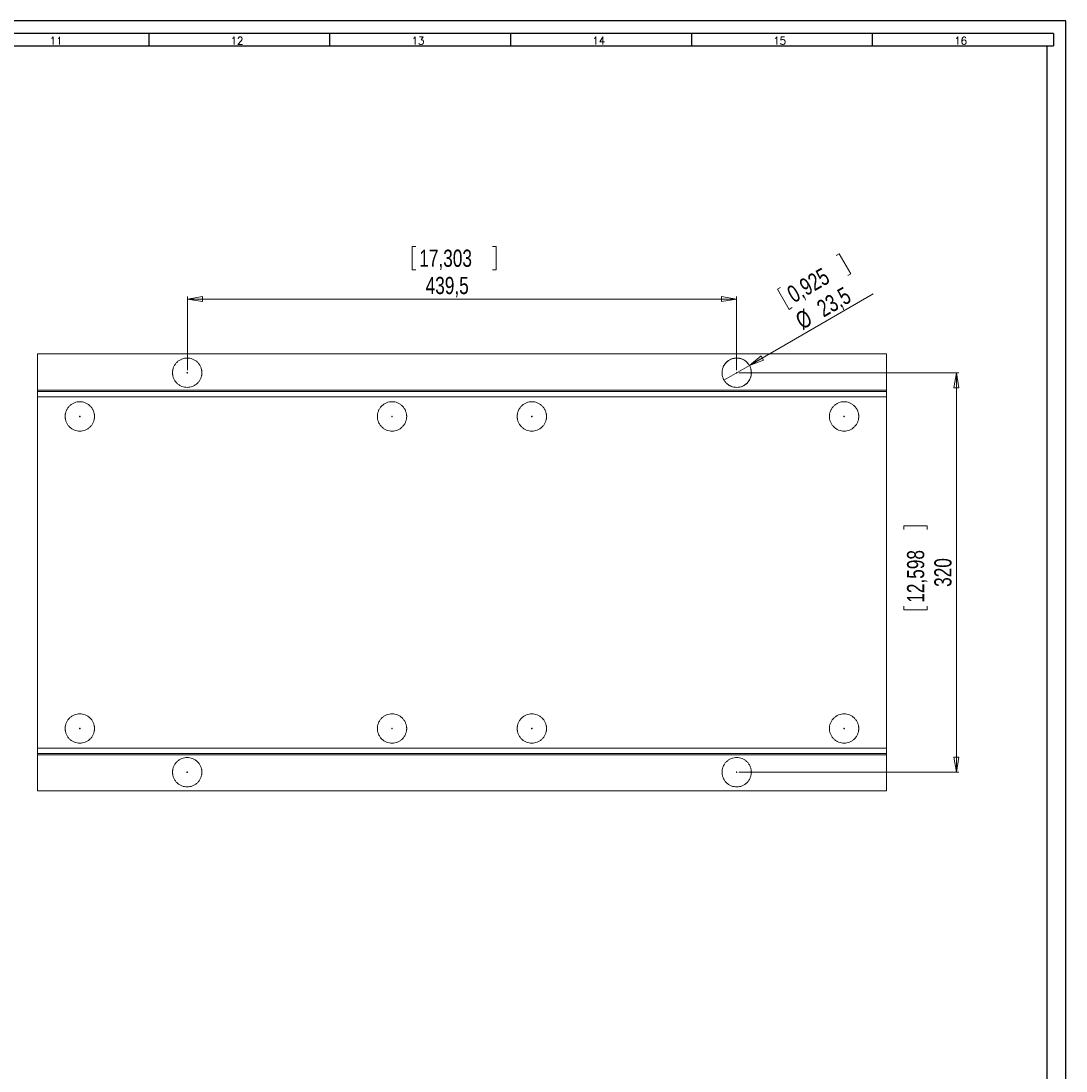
# Model space of a CAD drawing. Header units: millimetres. Extents: x 0 to 1189, y 0 to 841.
# Tile 15 of 15: x 771 to 1189, y 420 to 841. Entities that reach past the tile are written whole.
import ezdxf

# ---------------------------------------------------------------- set-up
doc = ezdxf.new("R2010")
doc.units = ezdxf.units.MM
doc.linetypes.add('CENTERX2', pattern=[20.32, 12.7, -2.54, 2.54, -2.54])
doc.layers.add('FORMATO', color=7, linetype='Continuous')
doc.styles.add('SLDTEXTSTYLE0', font='ROMANS')
doc.styles.add('SLDTEXTSTYLE3', font='TXT', dxfattribs={"width": 0.75})
doc.dimstyles.new('SLDDIMSTYLE0', dxfattribs={"dimtxt": 6.879167, "dimasz": 6, "dimexe": 0, "dimexo": 0.0625, "dimgap": 1.719792, "dimtad": 2, "dimdec": 1, "dimlfac": 2, "dimrnd": 1e-09, "dimzin": 12, "dimdsep": 46, "dimtxsty": 'SLDTEXTSTYLE3', "dimblk1": 'CLOSED', "dimblk2": 'CLOSED', "dimsah": 1, "dimcen": 0.09, "dimadec": 0, "dimazin": 0, "dimtfac": 1, "dimtdec": 1, "dimtofl": 0, "dimtmove": 0, "dimatfit": 3, "dimldrblk": 'CLOSED', "dimfxl": 0, "dimtolj": 1, "dimtzin": 12, "dimarcsym": 0})
doc.dimstyles.new('SLDDIMSTYLE2', dxfattribs={"dimtxt": 6.879167, "dimasz": 6, "dimexe": 0, "dimexo": 0.0625, "dimgap": 1.719792, "dimtad": 2, "dimdec": 1, "dimlfac": 2, "dimrnd": 1e-09, "dimzin": 12, "dimdsep": 46, "dimtxsty": 'SLDTEXTSTYLE3', "dimblk1": 'CLOSED', "dimblk2": 'CLOSED', "dimsah": 1, "dimcen": 0.09, "dimadec": 0, "dimazin": 0, "dimtfac": 1, "dimtdec": 1, "dimtmove": 0, "dimatfit": 3, "dimldrblk": 'CLOSED', "dimfxl": 0, "dimtolj": 1, "dimtzin": 12, "dimarcsym": 0})

# ---------------------------------------------------------------- blocks, each defined once
blk = doc.blocks.new('_CLOSED')
at = {"color": 0, "linetype": 'ByBlock', "lineweight": -2}
for p, q in [((-1, 0.166667), (0, 0)), ((-1, 0.166667), (-1, -0.166667)), ((0, 0), (-1, -0.166667)), ((0, 0), (-1, 0))]:
    blk.add_line(p, q, dxfattribs=at)
blk = doc.blocks.new('*D16')
at = {"color": 7, "linetype": 'Continuous', "lineweight": 0}
for p, q in [((1098.16, 747.77), (1096.95, 747.07)), ((1098.16, 747.77), (1102.8, 739.72)), ((1102.8, 739.72), (1101.59, 739.03)), ((1062.23, 703.08), (1111.83, 731.72)), ((1073.54, 733.55), (1074.74, 734.25)), ((1073.54, 733.55), (1078.18, 725.51)), ((1078.18, 725.51), (1079.39, 726.2)), ((1062.23, 703.08), (1052.06, 697.21))]:
    blk.add_line(p, q, dxfattribs=at)
at = {"color": 7, "linetype": 'Continuous', "lineweight": 0, "xscale": 6, "yscale": 6, "rotation": 210.0000000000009}
blk.add_blockref('_CLOSED', (1062.23, 703.08, 0.05), dxfattribs=at)
at = {"color": 7, "linetype": 'Continuous', "lineweight": 0, "char_height": 6.879, "attachment_point": 1, "rotation": 30, "style": 'SLDTEXTSTYLE3'}
for s, insert in [('0,925', (1076.57, 733.87)), ('23,5', (1088.49, 728.14)), ('%%c', (1079.97, 723.22))]:
    blk.add_mtext(s, dxfattribs=dict(at, insert=insert))
blk = doc.blocks.new('*D17')
at = {"color": 7, "linetype": 'Continuous', "lineweight": 0}
for p, q in [((927.27, 750.68), (927.27, 741.39)), ((927.27, 750.68), (928.66, 750.68)), ((960.78, 750.68), (959.39, 750.68)), ((960.78, 750.68), (960.78, 741.39)), ((927.27, 741.39), (928.66, 741.39)), ((960.78, 741.39), (959.39, 741.39)), ((837.27, 701.15), (837.27, 730.65)), ((837.27, 729.65), (1057.02, 729.65)), ((1057.02, 701.15), (1057.02, 730.65))]:
    blk.add_line(p, q, dxfattribs=at)
at = {"color": 7, "linetype": 'Continuous', "lineweight": 0, "xscale": 6, "yscale": 6, "rotation": 180.0000000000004}
blk.add_blockref('_CLOSED', (837.27, 729.65, -42.83), dxfattribs=at)
at = {"color": 7, "linetype": 'Continuous', "lineweight": 0, "xscale": 6, "yscale": 6}
blk.add_blockref('_CLOSED', (1057.02, 729.65, -42.83), dxfattribs=at)
at = {"color": 7, "linetype": 'Continuous', "lineweight": 0, "char_height": 6.879, "attachment_point": 1, "style": 'SLDTEXTSTYLE3'}
for s, insert in [('17,303', (930.05, 749.44)), ('439,5', (932.6, 738.52))]:
    blk.add_mtext(s, dxfattribs=dict(at, insert=insert))
blk = doc.blocks.new('*D18')
at = {"color": 7, "linetype": 'Continuous', "lineweight": 0}
for p, q in [((1058.02, 700.15), (1146.14, 700.15)), ((1145.14, 700.15), (1145.14, 540.15)), ((1124.11, 638.76), (1133.4, 638.76)), ((1124.11, 638.76), (1124.11, 637.37)), ((1133.4, 638.76), (1133.4, 637.37)), ((1124.11, 605.24), (1124.11, 606.64)), ((1133.4, 605.24), (1133.4, 606.64)), ((1124.11, 605.24), (1133.4, 605.24)), ((1058.02, 540.15), (1146.14, 540.15))]:
    blk.add_line(p, q, dxfattribs=at)
at = {"color": 7, "linetype": 'Continuous', "lineweight": 0, "xscale": 6, "yscale": 6}
for p, rotation in [((1145.14, 700.15, -42.83), 90.0000000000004), ((1145.14, 540.15, -42.83), 270.0000000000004)]:
    blk.add_blockref('_CLOSED', p, dxfattribs=dict(at, rotation=rotation))
at = {"color": 7, "linetype": 'Continuous', "lineweight": 0, "char_height": 6.879, "attachment_point": 1, "rotation": 90, "style": 'SLDTEXTSTYLE3'}
for s, insert in [('12,598', (1125.35, 608.03)), ('320', (1136.27, 614.38))]:
    blk.add_mtext(s, dxfattribs=dict(at, insert=insert))

msp = doc.modelspace()

# ---------------------------------------------------------------- linework, layer by layer
at = {"color": 7, "linetype": 'Continuous', "lineweight": 15}
for p, q in [((1117.1406, 707.6476), (777.1406, 707.6476)), ((777.1406, 707.6476), (777.1406, 693.1476)), ((1117.1406, 693.1476), (1117.1406, 707.6476)), ((777.1406, 693.1476), (1117.1406, 693.1476)), ((777.1406, 692.6476), (777.1406, 693.1476)), ((777.1406, 692.6476), (777.1406, 690.5476)), ((1117.1406, 692.6476), (777.1406, 692.6476)), ((1117.1406, 690.5476), (777.1406, 690.5476)), ((777.1406, 690.5476), (777.1406, 549.7476)), ((1117.1406, 693.1476), (1117.1406, 692.6476)), ((1117.1406, 690.5476), (1117.1406, 692.6476)), ((1117.1406, 549.7476), (1117.1406, 690.5476)), ((777.1406, 549.7476), (1117.1406, 549.7476)), ((777.1406, 549.7476), (777.1406, 547.6476)), ((777.1406, 547.6476), (1117.1406, 547.6476)), ((777.1406, 547.1476), (777.1406, 547.6476)), ((1117.1406, 547.1476), (777.1406, 547.1476)), ((777.1406, 547.1476), (777.1406, 532.6476)), ((1117.1406, 547.6476), (1117.1406, 549.7476)), ((1117.1406, 547.6476), (1117.1406, 547.1476)), ((1117.1406, 532.6476), (1117.1406, 547.1476)), ((777.1406, 532.6476), (1117.1406, 532.6476))]:
    msp.add_line(p, q, dxfattribs=at)
at = {"color": 7, "linetype": 'CENTERX2', "lineweight": 0}
msp.add_circle((1057.1423, 700.1452), 5.8733, dxfattribs=at)
at = {"color": 7, "linetype": 'Continuous', "lineweight": 15}
for points, knots in [([(831.2656, 700.1476), (831.2661, 700.2074), (831.2672, 700.3269), (831.2757, 700.506), (831.2892, 700.6845), (831.3083, 700.8625), (831.3328, 701.04), (831.3845, 701.345), (831.4854, 701.7736), (831.6721, 702.3209), (831.9151, 702.8547), (832.3186, 703.5456), (832.9568, 704.3316), (833.8963, 705.0946), (834.9492, 705.6401), (836.0442, 705.9549), (837.1406, 706.0554), (838.237, 705.9549), (839.332, 705.6401), (840.3849, 705.0946), (841.3244, 704.3316), (841.9625, 703.5456), (842.3661, 702.8548), (842.609, 702.3211), (842.7958, 701.7736), (842.9035, 701.316), (842.9625, 700.9516), (842.993, 700.6847), (843.0121, 700.4165), (843.0144, 700.2373), (843.0156, 700.1476)], [0, 0, 0, 0, 0.00973543, 0.01945196, 0.02915864, 0.0388645, 0.04857863, 0.05831004, 0.08919884, 0.12010186, 0.15227834, 0.18446911, 0.25011805, 0.31576699, 0.38005172, 0.44177055, 0.50000137, 0.5582322, 0.61995103, 0.68423575, 0.74988469, 0.81553363, 0.84771012, 0.87990089, 0.91078969, 0.94169271, 0.95627672, 0.97083555, 0.98539979, 1, 1, 1, 1]), ([(1051.2656, 700.1476), (1051.2661, 700.2074), (1051.2672, 700.3269), (1051.2757, 700.506), (1051.2892, 700.6845), (1051.3083, 700.8625), (1051.3328, 701.04), (1051.3845, 701.345), (1051.4854, 701.7736), (1051.6721, 702.3209), (1051.9151, 702.8547), (1052.3186, 703.5456), (1052.9568, 704.3316), (1053.8963, 705.0946), (1054.9492, 705.6401), (1056.0442, 705.9549), (1057.1406, 706.0554), (1058.237, 705.9549), (1059.332, 705.6401), (1060.3849, 705.0946), (1061.3244, 704.3316), (1061.9625, 703.5456), (1062.3661, 702.8548), (1062.609, 702.3211), (1062.7958, 701.7736), (1062.9035, 701.316), (1062.9625, 700.9516), (1062.993, 700.6847), (1063.0121, 700.4165), (1063.0144, 700.2373), (1063.0156, 700.1476)], [0, 0, 0, 0, 0.00973543, 0.01945196, 0.02915864, 0.0388645, 0.04857863, 0.05831004, 0.08919884, 0.12010186, 0.15227834, 0.18446911, 0.25011805, 0.31576699, 0.38005172, 0.44177055, 0.50000137, 0.5582322, 0.61995103, 0.68423575, 0.74988469, 0.81553363, 0.84771012, 0.87990089, 0.91078969, 0.94169271, 0.95627672, 0.97083555, 0.98539979, 1, 1, 1, 1]), ([(843.0156, 700.1476), (843.0151, 700.0877), (843.014, 699.9682), (843.0055, 699.7892), (842.992, 699.6107), (842.9729, 699.4327), (842.9484, 699.2552), (842.8967, 698.9502), (842.7958, 698.5216), (842.6091, 697.9742), (842.3661, 697.4404), (841.9626, 696.7496), (841.3244, 695.9636), (840.3849, 695.2006), (839.332, 694.6551), (838.237, 694.3403), (837.1406, 694.2397), (836.0442, 694.3403), (834.9492, 694.6551), (833.8963, 695.2006), (832.9568, 695.9636), (832.3187, 696.7495), (831.9151, 697.4403), (831.6722, 697.9741), (831.4854, 698.5215), (831.3777, 698.9792), (831.3187, 699.3435), (831.2882, 699.6105), (831.2692, 699.8786), (831.2668, 700.0578), (831.2656, 700.1476)], [0, 0, 0, 0, 0.00973543, 0.01945196, 0.02915864, 0.0388645, 0.04857863, 0.05831004, 0.08919884, 0.12010186, 0.15227834, 0.18446911, 0.25011805, 0.31576699, 0.38005172, 0.44177055, 0.50000137, 0.5582322, 0.61995103, 0.68423575, 0.74988469, 0.81553363, 0.84771012, 0.87990089, 0.91078969, 0.94169271, 0.95627672, 0.97083555, 0.98539979, 1, 1, 1, 1]), ([(837.2656, 700.1476), (837.2652, 700.1559), (837.2643, 700.1723), (837.2571, 700.1959), (837.2454, 700.2175), (837.2245, 700.2426), (837.19, 700.2668), (837.1407, 700.2755), (837.0913, 700.2668), (837.0546, 700.2411), (837.0309, 700.2111), (837.0179, 700.1805), (837.0164, 700.1587), (837.0156, 700.1476)], [0, 0, 0, 0, 0.06403869, 0.12548417, 0.18683916, 0.25061706, 0.37500675, 0.50011997, 0.62450919, 0.74962199, 0.83361655, 0.91505587, 1, 1, 1, 1]), ([(837.0156, 700.1476), (837.0161, 700.1392), (837.0169, 700.1228), (837.0241, 700.0992), (837.0358, 700.0777), (837.0567, 700.0526), (837.0912, 700.0284), (837.1405, 700.0197), (837.1899, 700.0283), (837.2266, 700.0541), (837.2503, 700.084), (837.2633, 700.1147), (837.2648, 700.1364), (837.2656, 700.1476)], [0, 0, 0, 0, 0.06403869, 0.12548417, 0.18683916, 0.25061706, 0.37500675, 0.50011997, 0.62450919, 0.74962199, 0.83361655, 0.91505587, 1, 1, 1, 1]), ([(1063.0156, 700.1476), (1063.0151, 700.0877), (1063.014, 699.9682), (1063.0055, 699.7892), (1062.992, 699.6107), (1062.9729, 699.4327), (1062.9484, 699.2552), (1062.8967, 698.9502), (1062.7958, 698.5216), (1062.6091, 697.9742), (1062.3661, 697.4404), (1061.9626, 696.7496), (1061.3244, 695.9636), (1060.3849, 695.2006), (1059.332, 694.6551), (1058.237, 694.3403), (1057.1406, 694.2397), (1056.0442, 694.3403), (1054.9492, 694.6551), (1053.8963, 695.2006), (1052.9568, 695.9636), (1052.3187, 696.7495), (1051.9151, 697.4403), (1051.6722, 697.9741), (1051.4854, 698.5215), (1051.3777, 698.9792), (1051.3187, 699.3435), (1051.2882, 699.6105), (1051.2692, 699.8786), (1051.2668, 700.0578), (1051.2656, 700.1476)], [0, 0, 0, 0, 0.009735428, 0.019451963, 0.029158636, 0.038864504, 0.048578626, 0.058310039, 0.089198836, 0.120101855, 0.152278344, 0.184469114, 0.250118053, 0.315766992, 0.380051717, 0.441770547, 0.500001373, 0.558232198, 0.619951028, 0.684235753, 0.749884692, 0.815533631, 0.847710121, 0.879900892, 0.910789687, 0.941692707, 0.95627672, 0.970835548, 0.985399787, 1, 1, 1, 1]), ([(1057.2656, 700.1476), (1057.2652, 700.1559), (1057.2643, 700.1723), (1057.2571, 700.1959), (1057.2454, 700.2175), (1057.2245, 700.2426), (1057.19, 700.2668), (1057.1407, 700.2755), (1057.0913, 700.2668), (1057.0546, 700.2411), (1057.0309, 700.2111), (1057.0179, 700.1805), (1057.0164, 700.1587), (1057.0156, 700.1476)], [0, 0, 0, 0, 0.064038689, 0.125484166, 0.186839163, 0.25061706, 0.375006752, 0.500119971, 0.624509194, 0.74962199, 0.833616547, 0.915055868, 1, 1, 1, 1]), ([(1057.0156, 700.1476), (1057.0161, 700.1392), (1057.0169, 700.1228), (1057.0241, 700.0992), (1057.0358, 700.0777), (1057.0567, 700.0526), (1057.0912, 700.0284), (1057.1405, 700.0197), (1057.1899, 700.0283), (1057.2266, 700.0541), (1057.2503, 700.084), (1057.2633, 700.1147), (1057.2648, 700.1364), (1057.2656, 700.1476)], [0, 0, 0, 0, 0.06403869, 0.12548417, 0.18683916, 0.25061706, 0.37500675, 0.50011997, 0.62450919, 0.74962199, 0.83361655, 0.91505587, 1, 1, 1, 1]), ([(788.2656, 682.6476), (788.2661, 682.7074), (788.2672, 682.8269), (788.2757, 683.006), (788.2892, 683.1845), (788.3083, 683.3625), (788.3328, 683.54), (788.3845, 683.845), (788.4854, 684.2736), (788.6721, 684.8209), (788.9151, 685.3547), (789.3186, 686.0456), (789.9568, 686.8316), (790.8963, 687.5946), (791.9492, 688.1401), (793.0442, 688.4549), (794.1406, 688.5554), (795.237, 688.4549), (796.332, 688.1401), (797.3849, 687.5946), (798.3244, 686.8316), (798.9625, 686.0456), (799.3661, 685.3548), (799.609, 684.8211), (799.7958, 684.2736), (799.9035, 683.816), (799.9625, 683.4516), (799.993, 683.1847), (800.0121, 682.9165), (800.0144, 682.7373), (800.0156, 682.6476)], [0, 0, 0, 0, 0.00973543, 0.01945196, 0.02915864, 0.0388645, 0.04857863, 0.05831004, 0.08919884, 0.12010186, 0.15227834, 0.18446911, 0.25011805, 0.31576699, 0.38005172, 0.44177055, 0.50000137, 0.5582322, 0.61995103, 0.68423575, 0.74988469, 0.81553363, 0.84771012, 0.87990089, 0.91078969, 0.94169271, 0.95627672, 0.97083555, 0.98539979, 1, 1, 1, 1]), ([(913.2656, 682.6476), (913.2661, 682.7074), (913.2672, 682.8269), (913.2757, 683.006), (913.2892, 683.1845), (913.3083, 683.3625), (913.3328, 683.54), (913.3845, 683.845), (913.4854, 684.2736), (913.6721, 684.8209), (913.9151, 685.3547), (914.3186, 686.0456), (914.9568, 686.8316), (915.8963, 687.5946), (916.9492, 688.1401), (918.0442, 688.4549), (919.1406, 688.5554), (920.237, 688.4549), (921.332, 688.1401), (922.3849, 687.5946), (923.3244, 686.8316), (923.9625, 686.0456), (924.3661, 685.3548), (924.609, 684.8211), (924.7958, 684.2736), (924.9035, 683.816), (924.9625, 683.4516), (924.993, 683.1847), (925.0121, 682.9165), (925.0144, 682.7373), (925.0156, 682.6476)], [0, 0, 0, 0, 0.00973543, 0.01945196, 0.02915864, 0.0388645, 0.04857863, 0.05831004, 0.08919884, 0.12010186, 0.15227834, 0.18446911, 0.25011805, 0.31576699, 0.38005172, 0.44177055, 0.50000137, 0.5582322, 0.61995103, 0.68423575, 0.74988469, 0.81553363, 0.84771012, 0.87990089, 0.91078969, 0.94169271, 0.95627672, 0.97083555, 0.98539979, 1, 1, 1, 1]), ([(969.2656, 682.6476), (969.2661, 682.7074), (969.2672, 682.8269), (969.2757, 683.006), (969.2892, 683.1845), (969.3083, 683.3625), (969.3328, 683.54), (969.3845, 683.845), (969.4854, 684.2736), (969.6721, 684.8209), (969.9151, 685.3547), (970.3186, 686.0456), (970.9568, 686.8316), (971.8963, 687.5946), (972.9492, 688.1401), (974.0442, 688.4549), (975.1406, 688.5554), (976.237, 688.4549), (977.332, 688.1401), (978.3849, 687.5946), (979.3244, 686.8316), (979.9625, 686.0456), (980.3661, 685.3548), (980.609, 684.8211), (980.7958, 684.2736), (980.9035, 683.816), (980.9625, 683.4516), (980.993, 683.1847), (981.0121, 682.9165), (981.0144, 682.7373), (981.0156, 682.6476)], [0, 0, 0, 0, 0.00973543, 0.01945196, 0.02915864, 0.0388645, 0.04857863, 0.05831004, 0.08919884, 0.12010186, 0.15227834, 0.18446911, 0.25011805, 0.31576699, 0.38005172, 0.44177055, 0.50000137, 0.5582322, 0.61995103, 0.68423575, 0.74988469, 0.81553363, 0.84771012, 0.87990089, 0.91078969, 0.94169271, 0.95627672, 0.97083555, 0.98539979, 1, 1, 1, 1]), ([(1094.2656, 682.6476), (1094.2661, 682.7074), (1094.2672, 682.8269), (1094.2757, 683.006), (1094.2892, 683.1845), (1094.3083, 683.3625), (1094.3328, 683.54), (1094.3845, 683.845), (1094.4854, 684.2736), (1094.6721, 684.8209), (1094.9151, 685.3547), (1095.3186, 686.0456), (1095.9568, 686.8316), (1096.8963, 687.5946), (1097.9492, 688.1401), (1099.0442, 688.4549), (1100.1406, 688.5554), (1101.237, 688.4549), (1102.332, 688.1401), (1103.3849, 687.5946), (1104.3244, 686.8316), (1104.9625, 686.0456), (1105.3661, 685.3548), (1105.609, 684.8211), (1105.7958, 684.2736), (1105.9035, 683.816), (1105.9625, 683.4516), (1105.993, 683.1847), (1106.0121, 682.9165), (1106.0144, 682.7373), (1106.0156, 682.6476)], [0, 0, 0, 0, 0.00973543, 0.01945196, 0.02915864, 0.0388645, 0.04857863, 0.05831004, 0.08919884, 0.12010186, 0.15227834, 0.18446911, 0.25011805, 0.31576699, 0.38005172, 0.44177055, 0.50000137, 0.5582322, 0.61995103, 0.68423575, 0.74988469, 0.81553363, 0.84771012, 0.87990089, 0.91078969, 0.94169271, 0.95627672, 0.97083555, 0.98539979, 1, 1, 1, 1]), ([(800.0156, 682.6476), (800.0151, 682.5877), (800.014, 682.4682), (800.0055, 682.2892), (799.992, 682.1107), (799.9729, 681.9327), (799.9484, 681.7552), (799.8967, 681.4502), (799.7958, 681.0216), (799.6091, 680.4742), (799.3661, 679.9404), (798.9626, 679.2496), (798.3244, 678.4636), (797.3849, 677.7006), (796.332, 677.1551), (795.237, 676.8403), (794.1406, 676.7397), (793.0442, 676.8403), (791.9492, 677.1551), (790.8963, 677.7006), (789.9568, 678.4636), (789.3187, 679.2495), (788.9151, 679.9403), (788.6722, 680.4741), (788.4854, 681.0215), (788.3777, 681.4792), (788.3187, 681.8435), (788.2882, 682.1105), (788.2692, 682.3786), (788.2668, 682.5578), (788.2656, 682.6476)], [0, 0, 0, 0, 0.00973543, 0.01945196, 0.02915864, 0.0388645, 0.04857863, 0.05831004, 0.08919884, 0.12010186, 0.15227834, 0.18446911, 0.25011805, 0.31576699, 0.38005172, 0.44177055, 0.50000137, 0.5582322, 0.61995103, 0.68423575, 0.74988469, 0.81553363, 0.84771012, 0.87990089, 0.91078969, 0.94169271, 0.95627672, 0.97083555, 0.98539979, 1, 1, 1, 1]), ([(794.2656, 682.6476), (794.2652, 682.6559), (794.2643, 682.6723), (794.2571, 682.6959), (794.2454, 682.7175), (794.2245, 682.7426), (794.19, 682.7668), (794.1407, 682.7755), (794.0913, 682.7668), (794.0546, 682.7411), (794.0309, 682.7111), (794.0179, 682.6805), (794.0164, 682.6587), (794.0156, 682.6476)], [0, 0, 0, 0, 0.06403869, 0.12548417, 0.18683916, 0.25061706, 0.37500675, 0.50011997, 0.62450919, 0.74962199, 0.83361655, 0.91505587, 1, 1, 1, 1]), ([(794.0156, 682.6476), (794.0161, 682.6392), (794.0169, 682.6228), (794.0241, 682.5992), (794.0358, 682.5777), (794.0567, 682.5526), (794.0912, 682.5284), (794.1405, 682.5197), (794.1899, 682.5283), (794.2266, 682.5541), (794.2503, 682.584), (794.2633, 682.6147), (794.2648, 682.6364), (794.2656, 682.6476)], [0, 0, 0, 0, 0.064038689, 0.125484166, 0.186839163, 0.25061706, 0.375006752, 0.500119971, 0.624509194, 0.74962199, 0.833616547, 0.915055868, 1, 1, 1, 1]), ([(925.0156, 682.6476), (925.0151, 682.5877), (925.014, 682.4682), (925.0055, 682.2892), (924.992, 682.1107), (924.9729, 681.9327), (924.9484, 681.7552), (924.8967, 681.4502), (924.7958, 681.0216), (924.6091, 680.4742), (924.3661, 679.9404), (923.9626, 679.2496), (923.3244, 678.4636), (922.3849, 677.7006), (921.332, 677.1551), (920.237, 676.8403), (919.1406, 676.7397), (918.0442, 676.8403), (916.9492, 677.1551), (915.8963, 677.7006), (914.9568, 678.4636), (914.3187, 679.2495), (913.9151, 679.9403), (913.6722, 680.4741), (913.4854, 681.0215), (913.3777, 681.4792), (913.3187, 681.8435), (913.2882, 682.1105), (913.2692, 682.3786), (913.2668, 682.5578), (913.2656, 682.6476)], [0, 0, 0, 0, 0.00973543, 0.01945196, 0.02915864, 0.0388645, 0.04857863, 0.05831004, 0.08919884, 0.12010186, 0.15227834, 0.18446911, 0.25011805, 0.31576699, 0.38005172, 0.44177055, 0.50000137, 0.5582322, 0.61995103, 0.68423575, 0.74988469, 0.81553363, 0.84771012, 0.87990089, 0.91078969, 0.94169271, 0.95627672, 0.97083555, 0.98539979, 1, 1, 1, 1]), ([(919.2656, 682.6476), (919.2652, 682.6559), (919.2643, 682.6723), (919.2571, 682.6959), (919.2454, 682.7175), (919.2245, 682.7426), (919.19, 682.7668), (919.1407, 682.7755), (919.0913, 682.7668), (919.0546, 682.7411), (919.0309, 682.7111), (919.0179, 682.6805), (919.0164, 682.6587), (919.0156, 682.6476)], [0, 0, 0, 0, 0.06403869, 0.12548417, 0.18683916, 0.25061706, 0.37500675, 0.50011997, 0.62450919, 0.74962199, 0.83361655, 0.91505587, 1, 1, 1, 1]), ([(919.0156, 682.6476), (919.0161, 682.6392), (919.0169, 682.6228), (919.0241, 682.5992), (919.0358, 682.5777), (919.0567, 682.5526), (919.0912, 682.5284), (919.1405, 682.5197), (919.1899, 682.5283), (919.2266, 682.5541), (919.2503, 682.584), (919.2633, 682.6147), (919.2648, 682.6364), (919.2656, 682.6476)], [0, 0, 0, 0, 0.06403869, 0.12548417, 0.18683916, 0.25061706, 0.37500675, 0.50011997, 0.62450919, 0.74962199, 0.83361655, 0.91505587, 1, 1, 1, 1]), ([(981.0156, 682.6476), (981.0151, 682.5877), (981.014, 682.4682), (981.0055, 682.2892), (980.992, 682.1107), (980.9729, 681.9327), (980.9484, 681.7552), (980.8967, 681.4502), (980.7958, 681.0216), (980.6091, 680.4742), (980.3661, 679.9404), (979.9626, 679.2496), (979.3244, 678.4636), (978.3849, 677.7006), (977.332, 677.1551), (976.237, 676.8403), (975.1406, 676.7397), (974.0442, 676.8403), (972.9492, 677.1551), (971.8963, 677.7006), (970.9568, 678.4636), (970.3187, 679.2495), (969.9151, 679.9403), (969.6722, 680.4741), (969.4854, 681.0215), (969.3777, 681.4792), (969.3187, 681.8435), (969.2882, 682.1105), (969.2692, 682.3786), (969.2668, 682.5578), (969.2656, 682.6476)], [0, 0, 0, 0, 0.00973543, 0.01945196, 0.02915864, 0.0388645, 0.04857863, 0.05831004, 0.08919884, 0.12010186, 0.15227834, 0.18446911, 0.25011805, 0.31576699, 0.38005172, 0.44177055, 0.50000137, 0.5582322, 0.61995103, 0.68423575, 0.74988469, 0.81553363, 0.84771012, 0.87990089, 0.91078969, 0.94169271, 0.95627672, 0.97083555, 0.98539979, 1, 1, 1, 1]), ([(975.2656, 682.6476), (975.2652, 682.6559), (975.2643, 682.6723), (975.2571, 682.6959), (975.2454, 682.7175), (975.2245, 682.7426), (975.19, 682.7668), (975.1407, 682.7755), (975.0913, 682.7668), (975.0546, 682.7411), (975.0309, 682.7111), (975.0179, 682.6805), (975.0164, 682.6587), (975.0156, 682.6476)], [0, 0, 0, 0, 0.06403869, 0.12548417, 0.18683916, 0.25061706, 0.37500675, 0.50011997, 0.62450919, 0.74962199, 0.83361655, 0.91505587, 1, 1, 1, 1]), ([(975.0156, 682.6476), (975.0161, 682.6392), (975.0169, 682.6228), (975.0241, 682.5992), (975.0358, 682.5777), (975.0567, 682.5526), (975.0912, 682.5284), (975.1405, 682.5197), (975.1899, 682.5283), (975.2266, 682.5541), (975.2503, 682.584), (975.2633, 682.6147), (975.2648, 682.6364), (975.2656, 682.6476)], [0, 0, 0, 0, 0.06403869, 0.12548417, 0.18683916, 0.25061706, 0.37500675, 0.50011997, 0.62450919, 0.74962199, 0.83361655, 0.91505587, 1, 1, 1, 1]), ([(1106.0156, 682.6476), (1106.0151, 682.5877), (1106.014, 682.4682), (1106.0055, 682.2892), (1105.992, 682.1107), (1105.9729, 681.9327), (1105.9484, 681.7552), (1105.8967, 681.4502), (1105.7958, 681.0216), (1105.6091, 680.4742), (1105.3661, 679.9404), (1104.9626, 679.2496), (1104.3244, 678.4636), (1103.3849, 677.7006), (1102.332, 677.1551), (1101.237, 676.8403), (1100.1406, 676.7397), (1099.0442, 676.8403), (1097.9492, 677.1551), (1096.8963, 677.7006), (1095.9568, 678.4636), (1095.3187, 679.2495), (1094.9151, 679.9403), (1094.6722, 680.4741), (1094.4854, 681.0215), (1094.3777, 681.4792), (1094.3187, 681.8435), (1094.2882, 682.1105), (1094.2692, 682.3786), (1094.2668, 682.5578), (1094.2656, 682.6476)], [0, 0, 0, 0, 0.00973543, 0.01945196, 0.02915864, 0.0388645, 0.04857863, 0.05831004, 0.08919884, 0.12010186, 0.15227834, 0.18446911, 0.25011805, 0.31576699, 0.38005172, 0.44177055, 0.50000137, 0.5582322, 0.61995103, 0.68423575, 0.74988469, 0.81553363, 0.84771012, 0.87990089, 0.91078969, 0.94169271, 0.95627672, 0.97083555, 0.98539979, 1, 1, 1, 1]), ([(1100.2656, 682.6476), (1100.2652, 682.6559), (1100.2643, 682.6723), (1100.2571, 682.6959), (1100.2454, 682.7175), (1100.2245, 682.7426), (1100.19, 682.7668), (1100.1407, 682.7755), (1100.0913, 682.7668), (1100.0546, 682.7411), (1100.0309, 682.7111), (1100.0179, 682.6805), (1100.0164, 682.6587), (1100.0156, 682.6476)], [0, 0, 0, 0, 0.06403869, 0.12548417, 0.18683916, 0.25061706, 0.37500675, 0.50011997, 0.62450919, 0.74962199, 0.83361655, 0.91505587, 1, 1, 1, 1]), ([(1100.0156, 682.6476), (1100.0161, 682.6392), (1100.0169, 682.6228), (1100.0241, 682.5992), (1100.0358, 682.5777), (1100.0567, 682.5526), (1100.0912, 682.5284), (1100.1405, 682.5197), (1100.1899, 682.5283), (1100.2266, 682.5541), (1100.2503, 682.584), (1100.2633, 682.6147), (1100.2648, 682.6364), (1100.2656, 682.6476)], [0, 0, 0, 0, 0.064038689, 0.125484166, 0.186839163, 0.25061706, 0.375006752, 0.500119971, 0.624509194, 0.74962199, 0.833616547, 0.915055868, 1, 1, 1, 1]), ([(788.2656, 557.6476), (788.2661, 557.7074), (788.2672, 557.8269), (788.2757, 558.006), (788.2892, 558.1845), (788.3083, 558.3625), (788.3328, 558.54), (788.3845, 558.845), (788.4854, 559.2736), (788.6721, 559.8209), (788.9151, 560.3547), (789.3186, 561.0456), (789.9568, 561.8316), (790.8963, 562.5946), (791.9492, 563.1401), (793.0442, 563.4549), (794.1406, 563.5554), (795.237, 563.4549), (796.332, 563.1401), (797.3849, 562.5946), (798.3244, 561.8316), (798.9625, 561.0456), (799.3661, 560.3548), (799.609, 559.8211), (799.7958, 559.2736), (799.9035, 558.816), (799.9625, 558.4516), (799.993, 558.1847), (800.0121, 557.9165), (800.0144, 557.7373), (800.0156, 557.6476)], [0, 0, 0, 0, 0.00973543, 0.01945196, 0.02915864, 0.0388645, 0.04857863, 0.05831004, 0.08919884, 0.12010186, 0.15227834, 0.18446911, 0.25011805, 0.31576699, 0.38005172, 0.44177055, 0.50000137, 0.5582322, 0.61995103, 0.68423575, 0.74988469, 0.81553363, 0.84771012, 0.87990089, 0.91078969, 0.94169271, 0.95627672, 0.97083555, 0.98539979, 1, 1, 1, 1]), ([(913.2656, 557.6476), (913.2661, 557.7074), (913.2672, 557.8269), (913.2757, 558.006), (913.2892, 558.1845), (913.3083, 558.3625), (913.3328, 558.54), (913.3845, 558.845), (913.4854, 559.2736), (913.6721, 559.8209), (913.9151, 560.3547), (914.3186, 561.0456), (914.9568, 561.8316), (915.8963, 562.5946), (916.9492, 563.1401), (918.0442, 563.4549), (919.1406, 563.5554), (920.237, 563.4549), (921.332, 563.1401), (922.3849, 562.5946), (923.3244, 561.8316), (923.9625, 561.0456), (924.3661, 560.3548), (924.609, 559.8211), (924.7958, 559.2736), (924.9035, 558.816), (924.9625, 558.4516), (924.993, 558.1847), (925.0121, 557.9165), (925.0144, 557.7373), (925.0156, 557.6476)], [0, 0, 0, 0, 0.00973543, 0.01945196, 0.02915864, 0.0388645, 0.04857863, 0.05831004, 0.08919884, 0.12010186, 0.15227834, 0.18446911, 0.25011805, 0.31576699, 0.38005172, 0.44177055, 0.50000137, 0.5582322, 0.61995103, 0.68423575, 0.74988469, 0.81553363, 0.84771012, 0.87990089, 0.91078969, 0.94169271, 0.95627672, 0.97083555, 0.98539979, 1, 1, 1, 1]), ([(969.2656, 557.6476), (969.2661, 557.7074), (969.2672, 557.8269), (969.2757, 558.006), (969.2892, 558.1845), (969.3083, 558.3625), (969.3328, 558.54), (969.3845, 558.845), (969.4854, 559.2736), (969.6721, 559.8209), (969.9151, 560.3547), (970.3186, 561.0456), (970.9568, 561.8316), (971.8963, 562.5946), (972.9492, 563.1401), (974.0442, 563.4549), (975.1406, 563.5554), (976.237, 563.4549), (977.332, 563.1401), (978.3849, 562.5946), (979.3244, 561.8316), (979.9625, 561.0456), (980.3661, 560.3548), (980.609, 559.8211), (980.7958, 559.2736), (980.9035, 558.816), (980.9625, 558.4516), (980.993, 558.1847), (981.0121, 557.9165), (981.0144, 557.7373), (981.0156, 557.6476)], [0, 0, 0, 0, 0.00973543, 0.01945196, 0.02915864, 0.0388645, 0.04857863, 0.05831004, 0.08919884, 0.12010186, 0.15227834, 0.18446911, 0.25011805, 0.31576699, 0.38005172, 0.44177055, 0.50000137, 0.5582322, 0.61995103, 0.68423575, 0.74988469, 0.81553363, 0.84771012, 0.87990089, 0.91078969, 0.94169271, 0.95627672, 0.97083555, 0.98539979, 1, 1, 1, 1]), ([(1094.2656, 557.6476), (1094.2661, 557.7074), (1094.2672, 557.8269), (1094.2757, 558.006), (1094.2892, 558.1845), (1094.3083, 558.3625), (1094.3328, 558.54), (1094.3845, 558.845), (1094.4854, 559.2736), (1094.6721, 559.8209), (1094.9151, 560.3547), (1095.3186, 561.0456), (1095.9568, 561.8316), (1096.8963, 562.5946), (1097.9492, 563.1401), (1099.0442, 563.4549), (1100.1406, 563.5554), (1101.237, 563.4549), (1102.332, 563.1401), (1103.3849, 562.5946), (1104.3244, 561.8316), (1104.9625, 561.0456), (1105.3661, 560.3548), (1105.609, 559.8211), (1105.7958, 559.2736), (1105.9035, 558.816), (1105.9625, 558.4516), (1105.993, 558.1847), (1106.0121, 557.9165), (1106.0144, 557.7373), (1106.0156, 557.6476)], [0, 0, 0, 0, 0.00973543, 0.01945196, 0.02915864, 0.0388645, 0.04857863, 0.05831004, 0.08919884, 0.12010186, 0.15227834, 0.18446911, 0.25011805, 0.31576699, 0.38005172, 0.44177055, 0.50000137, 0.5582322, 0.61995103, 0.68423575, 0.74988469, 0.81553363, 0.84771012, 0.87990089, 0.91078969, 0.94169271, 0.95627672, 0.97083555, 0.98539979, 1, 1, 1, 1]), ([(800.0156, 557.6476), (800.0151, 557.5877), (800.014, 557.4682), (800.0055, 557.2892), (799.992, 557.1107), (799.9729, 556.9327), (799.9484, 556.7552), (799.8967, 556.4502), (799.7958, 556.0216), (799.6091, 555.4742), (799.3661, 554.9404), (798.9626, 554.2496), (798.3244, 553.4636), (797.3849, 552.7006), (796.332, 552.1551), (795.237, 551.8403), (794.1406, 551.7397), (793.0442, 551.8403), (791.9492, 552.1551), (790.8963, 552.7006), (789.9568, 553.4636), (789.3187, 554.2495), (788.9151, 554.9403), (788.6722, 555.4741), (788.4854, 556.0215), (788.3777, 556.4792), (788.3187, 556.8435), (788.2882, 557.1105), (788.2692, 557.3786), (788.2668, 557.5578), (788.2656, 557.6476)], [0, 0, 0, 0, 0.00973543, 0.01945196, 0.02915864, 0.0388645, 0.04857863, 0.05831004, 0.08919884, 0.12010186, 0.15227834, 0.18446911, 0.25011805, 0.31576699, 0.38005172, 0.44177055, 0.50000137, 0.5582322, 0.61995103, 0.68423575, 0.74988469, 0.81553363, 0.84771012, 0.87990089, 0.91078969, 0.94169271, 0.95627672, 0.97083555, 0.98539979, 1, 1, 1, 1]), ([(794.2656, 557.6476), (794.2652, 557.6559), (794.2643, 557.6723), (794.2571, 557.6959), (794.2454, 557.7175), (794.2245, 557.7426), (794.19, 557.7668), (794.1407, 557.7755), (794.0913, 557.7668), (794.0546, 557.7411), (794.0309, 557.7111), (794.0179, 557.6805), (794.0164, 557.6587), (794.0156, 557.6476)], [0, 0, 0, 0, 0.06403869, 0.12548417, 0.18683916, 0.25061706, 0.37500675, 0.50011997, 0.62450919, 0.74962199, 0.83361655, 0.91505587, 1, 1, 1, 1]), ([(794.0156, 557.6476), (794.0161, 557.6392), (794.0169, 557.6228), (794.0241, 557.5992), (794.0358, 557.5777), (794.0567, 557.5526), (794.0912, 557.5284), (794.1405, 557.5197), (794.1899, 557.5283), (794.2266, 557.5541), (794.2503, 557.584), (794.2633, 557.6147), (794.2648, 557.6364), (794.2656, 557.6476)], [0, 0, 0, 0, 0.06403869, 0.12548417, 0.18683916, 0.25061706, 0.37500675, 0.50011997, 0.62450919, 0.74962199, 0.83361655, 0.91505587, 1, 1, 1, 1]), ([(925.0156, 557.6476), (925.0151, 557.5877), (925.014, 557.4682), (925.0055, 557.2892), (924.992, 557.1107), (924.9729, 556.9327), (924.9484, 556.7552), (924.8967, 556.4502), (924.7958, 556.0216), (924.6091, 555.4742), (924.3661, 554.9404), (923.9626, 554.2496), (923.3244, 553.4636), (922.3849, 552.7006), (921.332, 552.1551), (920.237, 551.8403), (919.1406, 551.7397), (918.0442, 551.8403), (916.9492, 552.1551), (915.8963, 552.7006), (914.9568, 553.4636), (914.3187, 554.2495), (913.9151, 554.9403), (913.6722, 555.4741), (913.4854, 556.0215), (913.3777, 556.4792), (913.3187, 556.8435), (913.2882, 557.1105), (913.2692, 557.3786), (913.2668, 557.5578), (913.2656, 557.6476)], [0, 0, 0, 0, 0.00973543, 0.01945196, 0.02915864, 0.0388645, 0.04857863, 0.05831004, 0.08919884, 0.12010186, 0.15227834, 0.18446911, 0.25011805, 0.31576699, 0.38005172, 0.44177055, 0.50000137, 0.5582322, 0.61995103, 0.68423575, 0.74988469, 0.81553363, 0.84771012, 0.87990089, 0.91078969, 0.94169271, 0.95627672, 0.97083555, 0.98539979, 1, 1, 1, 1]), ([(919.2656, 557.6476), (919.2652, 557.6559), (919.2643, 557.6723), (919.2571, 557.6959), (919.2454, 557.7175), (919.2245, 557.7426), (919.19, 557.7668), (919.1407, 557.7755), (919.0913, 557.7668), (919.0546, 557.7411), (919.0309, 557.7111), (919.0179, 557.6805), (919.0164, 557.6587), (919.0156, 557.6476)], [0, 0, 0, 0, 0.06403869, 0.12548417, 0.18683916, 0.25061706, 0.37500675, 0.50011997, 0.62450919, 0.74962199, 0.83361655, 0.91505587, 1, 1, 1, 1]), ([(919.0156, 557.6476), (919.0161, 557.6392), (919.0169, 557.6228), (919.0241, 557.5992), (919.0358, 557.5777), (919.0567, 557.5526), (919.0912, 557.5284), (919.1405, 557.5197), (919.1899, 557.5283), (919.2266, 557.5541), (919.2503, 557.584), (919.2633, 557.6147), (919.2648, 557.6364), (919.2656, 557.6476)], [0, 0, 0, 0, 0.06403869, 0.12548417, 0.18683916, 0.25061706, 0.37500675, 0.50011997, 0.62450919, 0.74962199, 0.83361655, 0.91505587, 1, 1, 1, 1]), ([(981.0156, 557.6476), (981.0151, 557.5877), (981.014, 557.4682), (981.0055, 557.2892), (980.992, 557.1107), (980.9729, 556.9327), (980.9484, 556.7552), (980.8967, 556.4502), (980.7958, 556.0216), (980.6091, 555.4742), (980.3661, 554.9404), (979.9626, 554.2496), (979.3244, 553.4636), (978.3849, 552.7006), (977.332, 552.1551), (976.237, 551.8403), (975.1406, 551.7397), (974.0442, 551.8403), (972.9492, 552.1551), (971.8963, 552.7006), (970.9568, 553.4636), (970.3187, 554.2495), (969.9151, 554.9403), (969.6722, 555.4741), (969.4854, 556.0215), (969.3777, 556.4792), (969.3187, 556.8435), (969.2882, 557.1105), (969.2692, 557.3786), (969.2668, 557.5578), (969.2656, 557.6476)], [0, 0, 0, 0, 0.00973543, 0.01945196, 0.02915864, 0.0388645, 0.04857863, 0.05831004, 0.08919884, 0.12010186, 0.15227834, 0.18446911, 0.25011805, 0.31576699, 0.38005172, 0.44177055, 0.50000137, 0.5582322, 0.61995103, 0.68423575, 0.74988469, 0.81553363, 0.84771012, 0.87990089, 0.91078969, 0.94169271, 0.95627672, 0.97083555, 0.98539979, 1, 1, 1, 1]), ([(975.2656, 557.6476), (975.2652, 557.6559), (975.2643, 557.6723), (975.2571, 557.6959), (975.2454, 557.7175), (975.2245, 557.7426), (975.19, 557.7668), (975.1407, 557.7755), (975.0913, 557.7668), (975.0546, 557.7411), (975.0309, 557.7111), (975.0179, 557.6805), (975.0164, 557.6587), (975.0156, 557.6476)], [0, 0, 0, 0, 0.064038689, 0.125484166, 0.186839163, 0.25061706, 0.375006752, 0.500119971, 0.624509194, 0.74962199, 0.833616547, 0.915055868, 1, 1, 1, 1]), ([(975.0156, 557.6476), (975.0161, 557.6392), (975.0169, 557.6228), (975.0241, 557.5992), (975.0358, 557.5777), (975.0567, 557.5526), (975.0912, 557.5284), (975.1405, 557.5197), (975.1899, 557.5283), (975.2266, 557.5541), (975.2503, 557.584), (975.2633, 557.6147), (975.2648, 557.6364), (975.2656, 557.6476)], [0, 0, 0, 0, 0.06403869, 0.12548417, 0.18683916, 0.25061706, 0.37500675, 0.50011997, 0.62450919, 0.74962199, 0.83361655, 0.91505587, 1, 1, 1, 1]), ([(1106.0156, 557.6476), (1106.0151, 557.5877), (1106.014, 557.4682), (1106.0055, 557.2892), (1105.992, 557.1107), (1105.9729, 556.9327), (1105.9484, 556.7552), (1105.8967, 556.4502), (1105.7958, 556.0216), (1105.6091, 555.4742), (1105.3661, 554.9404), (1104.9626, 554.2496), (1104.3244, 553.4636), (1103.3849, 552.7006), (1102.332, 552.1551), (1101.237, 551.8403), (1100.1406, 551.7397), (1099.0442, 551.8403), (1097.9492, 552.1551), (1096.8963, 552.7006), (1095.9568, 553.4636), (1095.3187, 554.2495), (1094.9151, 554.9403), (1094.6722, 555.4741), (1094.4854, 556.0215), (1094.3777, 556.4792), (1094.3187, 556.8435), (1094.2882, 557.1105), (1094.2692, 557.3786), (1094.2668, 557.5578), (1094.2656, 557.6476)], [0, 0, 0, 0, 0.00973543, 0.01945196, 0.02915864, 0.0388645, 0.04857863, 0.05831004, 0.08919884, 0.12010186, 0.15227834, 0.18446911, 0.25011805, 0.31576699, 0.38005172, 0.44177055, 0.50000137, 0.5582322, 0.61995103, 0.68423575, 0.74988469, 0.81553363, 0.84771012, 0.87990089, 0.91078969, 0.94169271, 0.95627672, 0.97083555, 0.98539979, 1, 1, 1, 1]), ([(1100.2656, 557.6476), (1100.2652, 557.6559), (1100.2643, 557.6723), (1100.2571, 557.6959), (1100.2454, 557.7175), (1100.2245, 557.7426), (1100.19, 557.7668), (1100.1407, 557.7755), (1100.0913, 557.7668), (1100.0546, 557.7411), (1100.0309, 557.7111), (1100.0179, 557.6805), (1100.0164, 557.6587), (1100.0156, 557.6476)], [0, 0, 0, 0, 0.06403869, 0.12548417, 0.18683916, 0.25061706, 0.37500675, 0.50011997, 0.62450919, 0.74962199, 0.83361655, 0.91505587, 1, 1, 1, 1]), ([(1100.0156, 557.6476), (1100.0161, 557.6392), (1100.0169, 557.6228), (1100.0241, 557.5992), (1100.0358, 557.5777), (1100.0567, 557.5526), (1100.0912, 557.5284), (1100.1405, 557.5197), (1100.1899, 557.5283), (1100.2266, 557.5541), (1100.2503, 557.584), (1100.2633, 557.6147), (1100.2648, 557.6364), (1100.2656, 557.6476)], [0, 0, 0, 0, 0.06403869, 0.12548417, 0.18683916, 0.25061706, 0.37500675, 0.50011997, 0.62450919, 0.74962199, 0.83361655, 0.91505587, 1, 1, 1, 1]), ([(831.2656, 540.1476), (831.2661, 540.2074), (831.2672, 540.3269), (831.2757, 540.506), (831.2892, 540.6845), (831.3083, 540.8625), (831.3328, 541.04), (831.3845, 541.345), (831.4854, 541.7736), (831.6721, 542.3209), (831.9151, 542.8547), (832.3186, 543.5456), (832.9568, 544.3316), (833.8963, 545.0946), (834.9492, 545.6401), (836.0442, 545.9549), (837.1406, 546.0554), (838.237, 545.9549), (839.332, 545.6401), (840.3849, 545.0946), (841.3244, 544.3316), (841.9625, 543.5456), (842.3661, 542.8548), (842.609, 542.3211), (842.7958, 541.7736), (842.9035, 541.316), (842.9625, 540.9516), (842.993, 540.6847), (843.0121, 540.4165), (843.0144, 540.2373), (843.0156, 540.1476)], [0, 0, 0, 0, 0.00973543, 0.01945196, 0.02915864, 0.0388645, 0.04857863, 0.05831004, 0.08919884, 0.12010186, 0.15227834, 0.18446911, 0.25011805, 0.31576699, 0.38005172, 0.44177055, 0.50000137, 0.5582322, 0.61995103, 0.68423575, 0.74988469, 0.81553363, 0.84771012, 0.87990089, 0.91078969, 0.94169271, 0.95627672, 0.97083555, 0.98539979, 1, 1, 1, 1]), ([(1051.2656, 540.1476), (1051.2661, 540.2074), (1051.2672, 540.3269), (1051.2757, 540.506), (1051.2892, 540.6845), (1051.3083, 540.8625), (1051.3328, 541.04), (1051.3845, 541.345), (1051.4854, 541.7736), (1051.6721, 542.3209), (1051.9151, 542.8547), (1052.3186, 543.5456), (1052.9568, 544.3316), (1053.8963, 545.0946), (1054.9492, 545.6401), (1056.0442, 545.9549), (1057.1406, 546.0554), (1058.237, 545.9549), (1059.332, 545.6401), (1060.3849, 545.0946), (1061.3244, 544.3316), (1061.9625, 543.5456), (1062.3661, 542.8548), (1062.609, 542.3211), (1062.7958, 541.7736), (1062.9035, 541.316), (1062.9625, 540.9516), (1062.993, 540.6847), (1063.0121, 540.4165), (1063.0144, 540.2373), (1063.0156, 540.1476)], [0, 0, 0, 0, 0.00973543, 0.01945196, 0.02915864, 0.0388645, 0.04857863, 0.05831004, 0.08919884, 0.12010186, 0.15227834, 0.18446911, 0.25011805, 0.31576699, 0.38005172, 0.44177055, 0.50000137, 0.5582322, 0.61995103, 0.68423575, 0.74988469, 0.81553363, 0.84771012, 0.87990089, 0.91078969, 0.94169271, 0.95627672, 0.97083555, 0.98539979, 1, 1, 1, 1]), ([(843.0156, 540.1476), (843.0151, 540.0877), (843.014, 539.9682), (843.0055, 539.7892), (842.992, 539.6107), (842.9729, 539.4327), (842.9484, 539.2552), (842.8967, 538.9502), (842.7958, 538.5216), (842.6091, 537.9742), (842.3661, 537.4404), (841.9626, 536.7496), (841.3244, 535.9636), (840.3849, 535.2006), (839.332, 534.6551), (838.237, 534.3403), (837.1406, 534.2397), (836.0442, 534.3403), (834.9492, 534.6551), (833.8963, 535.2006), (832.9568, 535.9636), (832.3187, 536.7495), (831.9151, 537.4403), (831.6722, 537.9741), (831.4854, 538.5215), (831.3777, 538.9792), (831.3187, 539.3435), (831.2882, 539.6105), (831.2692, 539.8786), (831.2668, 540.0578), (831.2656, 540.1476)], [0, 0, 0, 0, 0.00973543, 0.01945196, 0.02915864, 0.0388645, 0.04857863, 0.05831004, 0.08919884, 0.12010186, 0.15227834, 0.18446911, 0.25011805, 0.31576699, 0.38005172, 0.44177055, 0.50000137, 0.5582322, 0.61995103, 0.68423575, 0.74988469, 0.81553363, 0.84771012, 0.87990089, 0.91078969, 0.94169271, 0.95627672, 0.97083555, 0.98539979, 1, 1, 1, 1]), ([(837.2656, 540.1476), (837.2652, 540.1559), (837.2643, 540.1723), (837.2571, 540.1959), (837.2454, 540.2175), (837.2245, 540.2426), (837.19, 540.2668), (837.1407, 540.2755), (837.0913, 540.2668), (837.0546, 540.2411), (837.0309, 540.2111), (837.0179, 540.1805), (837.0164, 540.1587), (837.0156, 540.1476)], [0, 0, 0, 0, 0.06403869, 0.12548417, 0.18683916, 0.25061706, 0.37500675, 0.50011997, 0.62450919, 0.74962199, 0.83361655, 0.91505587, 1, 1, 1, 1]), ([(837.0156, 540.1476), (837.0161, 540.1392), (837.0169, 540.1228), (837.0241, 540.0992), (837.0358, 540.0777), (837.0567, 540.0526), (837.0912, 540.0284), (837.1405, 540.0197), (837.1899, 540.0283), (837.2266, 540.0541), (837.2503, 540.084), (837.2633, 540.1147), (837.2648, 540.1364), (837.2656, 540.1476)], [0, 0, 0, 0, 0.06403869, 0.12548417, 0.18683916, 0.25061706, 0.37500675, 0.50011997, 0.62450919, 0.74962199, 0.83361655, 0.91505587, 1, 1, 1, 1]), ([(1063.0156, 540.1476), (1063.0151, 540.0877), (1063.014, 539.9682), (1063.0055, 539.7892), (1062.992, 539.6107), (1062.9729, 539.4327), (1062.9484, 539.2552), (1062.8967, 538.9502), (1062.7958, 538.5216), (1062.6091, 537.9742), (1062.3661, 537.4404), (1061.9626, 536.7496), (1061.3244, 535.9636), (1060.3849, 535.2006), (1059.332, 534.6551), (1058.237, 534.3403), (1057.1406, 534.2397), (1056.0442, 534.3403), (1054.9492, 534.6551), (1053.8963, 535.2006), (1052.9568, 535.9636), (1052.3187, 536.7495), (1051.9151, 537.4403), (1051.6722, 537.9741), (1051.4854, 538.5215), (1051.3777, 538.9792), (1051.3187, 539.3435), (1051.2882, 539.6105), (1051.2692, 539.8786), (1051.2668, 540.0578), (1051.2656, 540.1476)], [0, 0, 0, 0, 0.009735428, 0.019451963, 0.029158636, 0.038864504, 0.048578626, 0.058310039, 0.089198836, 0.120101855, 0.152278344, 0.184469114, 0.250118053, 0.315766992, 0.380051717, 0.441770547, 0.500001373, 0.558232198, 0.619951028, 0.684235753, 0.749884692, 0.815533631, 0.847710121, 0.879900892, 0.910789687, 0.941692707, 0.95627672, 0.970835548, 0.985399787, 1, 1, 1, 1]), ([(1057.2656, 540.1476), (1057.2652, 540.1559), (1057.2643, 540.1723), (1057.2571, 540.1959), (1057.2454, 540.2175), (1057.2245, 540.2426), (1057.19, 540.2668), (1057.1407, 540.2755), (1057.0913, 540.2668), (1057.0546, 540.2411), (1057.0309, 540.2111), (1057.0179, 540.1805), (1057.0164, 540.1587), (1057.0156, 540.1476)], [0, 0, 0, 0, 0.06403869, 0.12548417, 0.18683916, 0.25061706, 0.37500675, 0.50011997, 0.62450919, 0.74962199, 0.83361655, 0.91505587, 1, 1, 1, 1]), ([(1057.0156, 540.1476), (1057.0161, 540.1392), (1057.0169, 540.1228), (1057.0241, 540.0992), (1057.0358, 540.0777), (1057.0567, 540.0526), (1057.0912, 540.0284), (1057.1405, 540.0197), (1057.1899, 540.0283), (1057.2266, 540.0541), (1057.2503, 540.084), (1057.2633, 540.1147), (1057.2648, 540.1364), (1057.2656, 540.1476)], [0, 0, 0, 0, 0.06403869, 0.12548417, 0.18683916, 0.25061706, 0.37500675, 0.50011997, 0.62450919, 0.74962199, 0.83361655, 0.91505587, 1, 1, 1, 1])]:
    msp.add_open_spline(points, degree=3, knots=knots, dxfattribs=at)
at = {"layer": 'FORMATO'}
for p, q in [((1189, 841), (0, 841)), ((1189, 0), (1189, 841)), ((1184, 836), (25, 836)), ((821.73, 836), (821.73, 831)), ((894.16, 836), (894.16, 831)), ((966.59, 836), (966.59, 831)), ((1039.02, 836), (1039.02, 831)), ((1111.45, 836), (1111.45, 831)), ((1184, 836), (1184, 831)), ((25, 831), (1184, 831)), ((1181.5245, 5), (1181.5245, 831))]:
    msp.add_line(p, q, dxfattribs=at)

# ---------------------------------------------------------------- texts
at = {"layer": 'FORMATO', "char_height": 3, "attachment_point": 1, "style": 'SLDTEXTSTYLE0'}
for s, insert in [('11', (782.0761, 834.6)), ('12', (854.5061, 834.6)), ('13', (926.9361, 834.6)), ('14', (999.3661, 834.6)), ('15', (1071.7961, 834.6)), ('16', (1144.2261, 834.6))]:
    msp.add_mtext(s, dxfattribs=dict(at, insert=insert))

# ---------------------------------------------------------------- dimensions: what is measured, and where the dimension line sits
at = {"color": 7, "linetype": 'Continuous', "lineweight": 0}
dim = msp.add_linear_dim(base=(1057.0156, 729.6476), p1=(837.2656, 700.1476), p2=(1057.0156, 700.1476), dimstyle='SLDDIMSTYLE0', dxfattribs=at)
dim.commit()
dim.dimension.update_dxf_attribs({"geometry": '*D17', "text_midpoint": (944.0251, 729.6476), "dimtype": 160})
dim = msp.add_diameter_dim_2p(p1=(1052.0559, 697.2085), p2=(1062.2287, 703.0818), dimstyle='SLDDIMSTYLE2', dxfattribs=at)
dim.commit()
dim.dimension.update_dxf_attribs({"geometry": '*D16', "text_midpoint": (1096.8141, 723.0497), "dimtype": 163})
dim = msp.add_linear_dim(base=(1145.1406, 540.1476), p1=(1057.0156, 700.1476), p2=(1057.0156, 540.1476), angle=90, dimstyle='SLDDIMSTYLE0', dxfattribs=at)
dim.commit()
dim.dimension.update_dxf_attribs({"geometry": '*D18', "text_midpoint": (1145.1406, 622.0002), "dimtype": 160})

doc.saveas('drawing.dxf')
